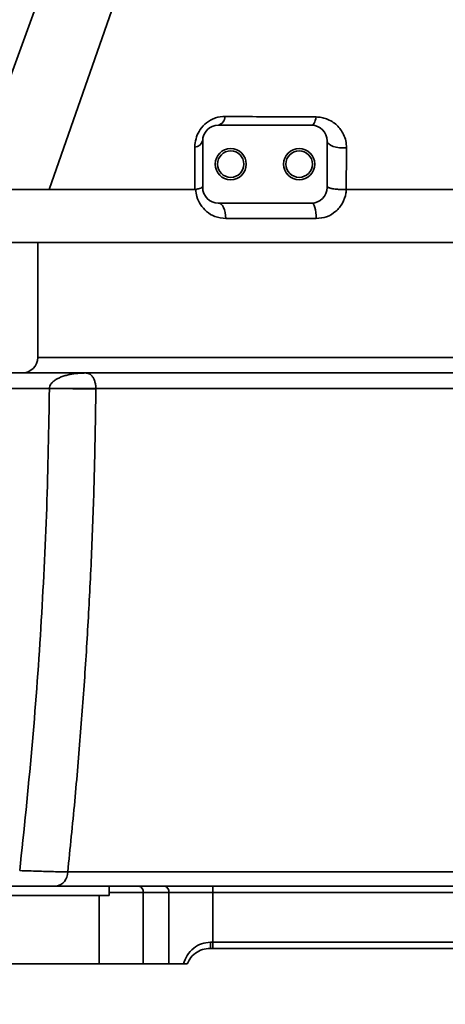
# Model space of a CAD drawing. Header units: millimetres. Extents: x -8713 to 3261, y -18743 to -8704.
# Tile 73 of 156: x -4416 to -4280, y -12676 to -12360. Entities that reach past the tile are written whole.
import ezdxf

# ---------------------------------------------------------------- set-up
doc = ezdxf.new("R2010")
doc.units = ezdxf.units.MM
doc.header["$LTSCALE"] = 10
doc.header["$PDSIZE"] = -1
doc.linetypes.add('CENTER2', pattern=[1.125, 0.75, -0.125, 0.125, -0.125])
doc.layers.get('Defpoints').update_dxf_attribs({"true_color": 0x5e5e5e})
doc.layers.add('细实线层', color=7, linetype='Continuous')
doc.dimstyles.new('ISO-25', dxfattribs={"dimscale": 20, "dimtxt": 4, "dimasz": 3.05, "dimexe": 3, "dimexo": 0.625, "dimtad": 1, "dimdec": 0, "dimtxsty": 'Standard', "dimcen": 2.5, "dimclrd": 1, "dimclre": 1, "dimclrt": 4, "dimadec": 1, "dimazin": 2, "dimtfac": 1, "dimtdec": 0, "dimtmove": 0, "dimatfit": 0, "dimfxl": 1, "dimarcsym": 0})

# ---------------------------------------------------------------- blocks, each defined once
blk = doc.blocks.new('*D174')
at = {"color": 1, "lineweight": -2, "transparency": 16777216}
for p, q in [((-4112.58, -12333.47), (-4112.58, -12814.49)), ((-4272.58, -12682.54), (-4272.58, -12814.49)), ((-4333.58, -12754.49), (-4394.58, -12754.49)), ((-4272.58, -12754.49), (-4112.58, -12754.49)), ((-4051.58, -12754.49), (-3808.72, -12754.49))]:
    blk.add_line(p, q, dxfattribs=at)
at = {"color": 1, "lineweight": 20, "transparency": 16777216}
for points in [[(-4333.58, -12744.32), (-4333.58, -12764.65), (-4272.58, -12754.49)], [(-4051.58, -12744.32), (-4051.58, -12764.65), (-4112.58, -12754.49)]]:
    blk.add_solid(points, dxfattribs=at)
at = {"layer": 'Defpoints', "color": 0, "lineweight": 20, "transparency": 16777216}
for p in [(-4112.58, -12320.97), (-4272.58, -12670.04), (-4112.58, -12754.49)]:
    blk.add_point(p, dxfattribs=at)
at = {"color": 4, "transparency": 16777216, "insert": (-3899.65, -12701.54), "char_height": 80, "attachment_point": 5}
blk.add_mtext('160', dxfattribs=at)
blk = doc.blocks.new('*D175')
at = {"color": 1, "lineweight": -2, "transparency": 16777216}
for p, q in [((-4239.51, -12173.12), (-4663.16, -12173.12)), ((-4603.16, -12602.12), (-4603.16, -12234.12)), ((-4485.08, -12663.12), (-4663.16, -12663.12))]:
    blk.add_line(p, q, dxfattribs=at)
at = {"color": 1, "lineweight": 20, "transparency": 16777216}
for points in [[(-4613.33, -12234.12), (-4593, -12234.12), (-4603.16, -12173.12)], [(-4613.33, -12602.12), (-4593, -12602.12), (-4603.16, -12663.12)]]:
    blk.add_solid(points, dxfattribs=at)
at = {"layer": 'Defpoints', "color": 0, "lineweight": 20, "transparency": 16777216}
for p in [(-4603.16, -12173.12), (-4227.01, -12173.12), (-4472.58, -12663.12)]:
    blk.add_point(p, dxfattribs=at)
at = {"color": 4, "transparency": 16777216, "insert": (-4656.11, -12418.12), "char_height": 80, "attachment_point": 5, "rotation": 90}
blk.add_mtext('490', dxfattribs=at)
blk = doc.blocks.new('*D182')
at = {"color": 1, "lineweight": -2, "transparency": 16777216}
for p, q in [((-6048.35, -12185.62), (-6048.35, -14279.02)), ((-4272.58, -12682.54), (-4272.58, -14279.02)), ((-4333.58, -14219.02), (-5987.35, -14219.02))]:
    blk.add_line(p, q, dxfattribs=at)
at = {"color": 1, "lineweight": 20, "transparency": 16777216}
for points in [[(-5987.35, -14208.86), (-5987.35, -14229.19), (-6048.35, -14219.02)], [(-4333.58, -14208.86), (-4333.58, -14229.19), (-4272.58, -14219.02)]]:
    blk.add_solid(points, dxfattribs=at)
at = {"layer": 'Defpoints', "color": 0, "lineweight": 20, "transparency": 16777216}
for p in [(-6048.35, -12173.12), (-4272.58, -12670.04), (-6048.35, -14219.02)]:
    blk.add_point(p, dxfattribs=at)
at = {"color": 4, "transparency": 16777216, "insert": (-5160.46, -14166.52), "char_height": 80, "attachment_point": 5}
blk.add_mtext('1776', dxfattribs=at)
blk = doc.blocks.new('*D184')
at = {"color": 1, "lineweight": -2, "transparency": 16777216}
for p, q in [((-5154.23, -12185.62), (-5154.23, -12942.02)), ((-4272.58, -12682.54), (-4272.58, -12942.02)), ((-4333.58, -12882.02), (-5093.23, -12882.02))]:
    blk.add_line(p, q, dxfattribs=at)
at = {"color": 1, "lineweight": 20, "transparency": 16777216}
for points in [[(-5093.23, -12871.85), (-5093.23, -12892.18), (-5154.23, -12882.02)], [(-4333.58, -12871.85), (-4333.58, -12892.18), (-4272.58, -12882.02)]]:
    blk.add_solid(points, dxfattribs=at)
at = {"layer": 'Defpoints', "color": 0, "lineweight": 20, "transparency": 16777216}
for p in [(-5154.23, -12173.12), (-4272.58, -12670.04), (-5154.23, -12882.02)]:
    blk.add_point(p, dxfattribs=at)
at = {"color": 4, "transparency": 16777216, "insert": (-4713.4, -12829.52), "char_height": 80, "attachment_point": 5}
blk.add_mtext('882', dxfattribs=at)
blk = doc.blocks.new('*D221')
at = {"color": 1, "linetype": 'CENTER2', "lineweight": -2, "transparency": 16777216}
blk.add_line((-4897.24, -12284.28), (-5742.4, -12404), dxfattribs=at)
blk.add_arc((-4714.68, -12258.42), 977.98, 191.63692, 265.91013, dxfattribs=at)
at = {"color": 1, "linetype": 'CENTER2', "lineweight": 20, "transparency": 16777216}
for points in [[(-5682.58, -12457.42), (-5662.54, -12453.94), (-5683, -12395.58)], [(-4784.03, -13223.74), (-4784.84, -13244.06), (-4723.48, -13236.35)]]:
    blk.add_solid(points, dxfattribs=at)
at = {"layer": 'Defpoints', "color": 0, "linetype": 'CENTER2', "lineweight": 20, "transparency": 16777216}
for p in [(-4112.58, -12173.12), (-4884.87, -12282.52), (-4714.91, -12283.78), (-5513.8, -12822.2), (-4725.19, -13425.42)]:
    blk.add_point(p, dxfattribs=at)
at = {"color": 4, "linetype": 'CENTER2', "lineweight": 20, "transparency": 16777216, "insert": (-5324.61, -12954.48), "char_height": 80, "attachment_point": 5, "rotation": 318.7735}
blk.add_mtext('82%%D', dxfattribs=at)

msp = doc.modelspace()

# ---------------------------------------------------------------- linework, layer by layer
at = {"color": 4}
msp.add_arc((-4112.58, -12173.12), 1935.77, 290, 188, dxfattribs=at)
at = {"layer": '细实线层', "linetype": 'Continuous', "lineweight": 35}
for p, q in [((-4408.92, -12349.12), (-4432.58, -12414.12)), ((-4406.93, -12414.12), (-4384.3, -12349.5)), ((-4322.58, -12393.47), (-4352.58, -12393.47)), ((-4357.58, -12398.47), (-4357.58, -12413.47)), ((-4317.58, -12398.47), (-4317.58, -12413.47)), ((-4432.58, -12414.12), (-4406.93, -12414.12)), ((-4357.88, -12413.47), (-4357.58, -12413.47)), ((-4317.19, -12413.47), (-4317.58, -12413.47)), ((-4311.47, -12414.13), (-4311.39, -12414.12)), ((-4322.58, -12418.47), (-4352.58, -12418.47)), ((-4321.06, -12423.47), (-4350.15, -12423.47)), ((-4432.58, -12431.12), (-4113.41, -12431.12)), ((-4410.58, -12431.12), (-4410.58, -12468.12)), ((-4410.58, -12468.12), (-4134.58, -12468.12)), ((-4395.12, -12473.12), (-4502.58, -12473.12)), ((-4502.58, -12478.12), (-4406.82, -12478.12)), ((-4406.82, -12478.09), (-4406.82, -12478.12)), ((-4391.91, -12478.27), (-4406.82, -12478.12)), ((-4391.91, -12478.27), (-4391.91, -12478.09)), ((-4391.91, -12478.09), (-4113.25, -12478.09)), ((-4105.32, -12633.55), (-4400.94, -12633.55)), ((-4387.58, -12638.12), (-4422.58, -12638.12)), ((-4387.58, -12638.12), (-4378.13, -12638.12)), ((-4387.58, -12641.12), (-4387.58, -12640.12)), ((-4376.72, -12640.12), (-4387.58, -12640.12)), ((-4378.13, -12638.12), (-4369.85, -12638.12)), ((-4376.72, -12640.12), (-4376.72, -12663.12)), ((-4368.44, -12640.12), (-4376.72, -12640.12)), ((-4369.85, -12638.12), (-4354.29, -12638.12)), ((-4368.44, -12663.12), (-4368.44, -12640.12)), ((-4354.29, -12640.12), (-4368.44, -12640.12)), ((-4354.29, -12640.12), (-4354.29, -12638.12)), ((-4354.29, -12638.12), (-4190.86, -12638.12)), ((-4354.29, -12640.12), (-4354.29, -12656.12)), ((-4190.86, -12640.12), (-4354.29, -12640.12)), ((-4390.86, -12641.12), (-4442.58, -12641.12)), ((-4390.86, -12663.12), (-4390.86, -12641.12)), ((-4390.86, -12641.12), (-4387.58, -12641.12)), ((-4355.08, -12656.12), (-4354.29, -12656.12)), ((-4354.29, -12656.12), (-4354.29, -12658.12)), ((-4354.29, -12656.12), (-4190.86, -12656.12)), ((-4354.29, -12658.12), (-4355.16, -12658.12)), ((-4190.86, -12658.12), (-4354.29, -12658.12)), ((-4390.86, -12663.12), (-4442.58, -12663.12)), ((-4376.72, -12663.12), (-4390.86, -12663.12)), ((-4368.44, -12663.12), (-4376.72, -12663.12)), ((-4363.75, -12663.12), (-4368.44, -12663.12))]:
    msp.add_line(p, q, dxfattribs=at)
at = {"layer": '细实线层', "linetype": 'Continuous', "lineweight": 35, "flags": 128}
for points in [[(-4321.12, -12390.81), (-4321.24, -12391.39), (-4321.38, -12391.91), (-4321.55, -12392.37), (-4321.73, -12392.76), (-4321.93, -12393.07), (-4322.14, -12393.29), (-4322.36, -12393.43), (-4322.58, -12393.47)], [(-4311.37, -12400.71), (-4312.49, -12400.78), (-4313.62, -12400.73), (-4314.69, -12400.56), (-4315.66, -12400.29), (-4316.46, -12399.92), (-4317.07, -12399.48), (-4317.45, -12398.99), (-4317.58, -12398.47)], [(-4350.15, -12423.47), (-4350.2, -12422.5), (-4350.34, -12421.56), (-4350.56, -12420.7), (-4350.86, -12419.94), (-4351.23, -12419.32), (-4351.65, -12418.85), (-4352.1, -12418.57), (-4352.58, -12418.47)], [(-4321.06, -12423.47), (-4321.09, -12422.5), (-4321.18, -12421.56), (-4321.32, -12420.7), (-4321.51, -12419.94), (-4321.74, -12419.32), (-4322, -12418.85), (-4322.28, -12418.57), (-4322.58, -12418.47)]]:
    msp.add_lwpolyline(points, dxfattribs=at)
at = {"layer": '细实线层', "linetype": 'Continuous', "lineweight": 35}
for centre, radius in [((-4348.58, -12405.97), 5), ((-4348.58, -12405.97), 4.25), ((-4326.58, -12405.97), 5), ((-4326.58, -12405.97), 4.25)]:
    msp.add_circle(centre, radius, dxfattribs=at)
for centre, radius, start, end in [((-4352.58, -12398.47), 5, 90, 180), ((-4353.47, -12390.52), 3.08, 286.7836, 357.8872), ((-4322.58, -12398.47), 5, 0, 90), ((-4360.32, -12397.71), 2.84, 274.6771, 344.364), ((-4352.58, -12413.47), 5, 180, 270), ((-4322.58, -12413.47), 5, 270, 0), ((-4415.58, -12468.12), 5, 270, 0), ((-4399.36, -10558.33), 1919.77, 269.7775, 270.2225), ((-4405.36, -12633.74), 4.42, 277.7145, 2.5123), ((-4378.49, -12639.87), 1.79, 351.9505, 78.5782), ((-4370.2, -12639.87), 1.79, 351.9505, 78.5782), ((-4367.81, -12656.62), 12.74, 353.2352, 2.2456)]:
    msp.add_arc(centre, radius, start, end, dxfattribs=at)
for points, knots in [([(-4360.08, -12400.54), (-4360.08, -12400.26), (-4360.05, -12399.17), (-4359.65, -12397.21), (-4358.43, -12394.71), (-4356.4, -12392.51), (-4354.54, -12391.49), (-4352.52, -12390.79), (-4351.4, -12390.71), (-4350.39, -12390.64)], [0, 0, 0, 0, 0.059304, 0.2288, 0.39267, 0.576411, 0.769202, 0.789028, 1, 1, 1, 1]), ([(-4350.39, -12390.64), (-4347.45, -12390.66), (-4341.27, -12390.71), (-4331.5, -12390.77), (-4324.59, -12390.8), (-4321.12, -12390.81)], [0, 0, 0, 0, 0.311508, 0.655142, 1, 1, 1, 1]), ([(-4321.12, -12390.81), (-4320.55, -12390.84), (-4319.4, -12390.91), (-4317.67, -12391.4), (-4315.97, -12392.23), (-4314.44, -12393.42), (-4313.19, -12394.84), (-4312.21, -12396.52), (-4311.51, -12398.48), (-4311.42, -12399.97), (-4311.37, -12400.71)], [0, 0, 0, 0, 0.104351, 0.208789, 0.338011, 0.467328, 0.590082, 0.712844, 0.856472, 1, 1, 1, 1]), ([(-4360.09, -12414.12), (-4360.08, -12411.66), (-4360.08, -12407.14), (-4360.08, -12402.61), (-4360.08, -12400.54)], [0, 0, 0, 0, 0.542885, 1, 1, 1, 1]), ([(-4311.37, -12400.71), (-4311.39, -12403.68), (-4311.41, -12408.12), (-4311.46, -12412.63), (-4311.47, -12414.12), (-4311.47, -12414.13)], [0, 0, 0, 0, 0.669096, 0.99993, 1, 1, 1, 1]), ([(-4360.09, -12414.12), (-4362.43, -12414.12), (-4368.81, -12414.12), (-4378.58, -12414.12), (-4389.08, -12414.12), (-4398.67, -12414.12), (-4404.17, -12414.12), (-4406.93, -12414.12)], [0, 0, 0, 0, 0.127012, 0.345259, 0.563506, 0.781753, 1, 1, 1, 1]), ([(-4359.83, -12414.1), (-4359.87, -12414.11), (-4359.95, -12414.12), (-4360.04, -12414.12), (-4360.09, -12414.12)], [0, 0, 0, 0, 0.43833, 1, 1, 1, 1]), ([(-4359.83, -12414.1), (-4359.38, -12414.01), (-4358.53, -12413.83), (-4358.09, -12413.59), (-4357.88, -12413.47)], [0, 0, 0, 0, 0.521545, 1, 1, 1, 1]), ([(-4350.15, -12423.47), (-4351.34, -12423.34), (-4353.56, -12423.1), (-4356.33, -12421.38), (-4358.31, -12419.13), (-4359.5, -12416.64), (-4359.73, -12414.88), (-4359.83, -12414.1)], [0, 0, 0, 0, 0.252957, 0.475421, 0.669672, 0.853363, 1, 1, 1, 1]), ([(-4357.88, -12413.47), (-4357.73, -12413.33), (-4357.58, -12413.19), (-4357.58, -12413.04), (-4357.58, -12413.04)], [0, 0, 0, 0, 0.988502, 1, 1, 1, 1]), ([(-4311.39, -12414.12), (-4311.43, -12414.53), (-4311.58, -12416.04), (-4312.52, -12418.61), (-4314.71, -12421.28), (-4317.69, -12423.12), (-4319.94, -12423.36), (-4321.06, -12423.47)], [0, 0, 0, 0, 0.080493, 0.303654, 0.533309, 0.767549, 1, 1, 1, 1]), ([(-4317.58, -12413.05), (-4317.58, -12413.05), (-4317.58, -12413.19), (-4317.38, -12413.33), (-4317.19, -12413.47)], [0, 0, 0, 0, 0.010817, 1, 1, 1, 1]), ([(-4317.19, -12413.47), (-4317.13, -12413.5), (-4316.85, -12413.63), (-4316.1, -12413.83), (-4314.73, -12414.03), (-4313.11, -12414.15), (-4312.02, -12414.13), (-4311.47, -12414.13)], [0, 0, 0, 0, 0.061702, 0.298756, 0.532178, 0.766109, 1, 1, 1, 1]), ([(-4240.56, -12413.04), (-4241.63, -12413.31), (-4243.81, -12413.86), (-4247.23, -12414.13), (-4250.77, -12414.18), (-4254.43, -12414.12), (-4257.65, -12414.1), (-4260.3, -12414.09), (-4262.5, -12414.1), (-4264.7, -12414.11), (-4267, -12414.11), (-4269.17, -12414.12), (-4271.46, -12414.13), (-4273.64, -12414.13), (-4275.98, -12414.13), (-4278.49, -12414.13), (-4281.43, -12414.13), (-4283.97, -12414.13), (-4285.89, -12414.12), (-4287.16, -12414.12), (-4288.42, -12414.12), (-4289.67, -12414.12), (-4290.93, -12414.12), (-4292.17, -12414.12), (-4293.36, -12414.12), (-4294.62, -12414.12), (-4296.13, -12414.12), (-4298.13, -12414.12), (-4300.69, -12414.12), (-4303.2, -12414.12), (-4305.47, -12414.12), (-4307.37, -12414.12), (-4309.34, -12414.12), (-4310.69, -12414.12), (-4311.39, -12414.12)], [0, 0, 0, 0, 0.04716, 0.095474, 0.145781, 0.197328, 0.250057, 0.281364, 0.308913, 0.342544, 0.374065, 0.405461, 0.433472, 0.46994, 0.49684, 0.531887, 0.575083, 0.620489, 0.638313, 0.656082, 0.673797, 0.691456, 0.70906, 0.726609, 0.744104, 0.759288, 0.779756, 0.808109, 0.844347, 0.888471, 0.915264, 0.941792, 0.970037, 1, 1, 1, 1]), ([(-4395.12, -12473.12), (-4395.85, -12473.14), (-4397.15, -12473.17), (-4398.94, -12473.36), (-4400.43, -12473.62), (-4401.78, -12473.96), (-4403, -12474.36), (-4404.08, -12474.84), (-4405, -12475.38), (-4405.77, -12475.98), (-4406.35, -12476.65), (-4406.73, -12477.35), (-4406.79, -12477.85), (-4406.82, -12478.09)], [0, 0, 0, 0, 0.162409, 0.28959, 0.401073, 0.499938, 0.599727, 0.686797, 0.761531, 0.835064, 0.897694, 0.951565, 1, 1, 1, 1]), ([(-4395.12, -12473.12), (-4395, -12473.13), (-4394.75, -12473.14), (-4394.4, -12473.22), (-4394.08, -12473.35), (-4393.78, -12473.52), (-4393.51, -12473.72), (-4393.14, -12474.06), (-4392.71, -12474.64), (-4392.27, -12475.62), (-4392.03, -12476.63), (-4391.92, -12477.47), (-4391.91, -12477.89), (-4391.91, -12478.09)], [0, 0, 0, 0, 0.100519, 0.194232, 0.2811, 0.361093, 0.43419, 0.500388, 0.669514, 0.804792, 0.911737, 0.957397, 1, 1, 1, 1]), ([(-4250.65, -12473.12), (-4253.93, -12473.12), (-4260.48, -12473.12), (-4270.46, -12473.12), (-4280.53, -12473.12), (-4291.86, -12473.12), (-4304.31, -12473.12), (-4317.74, -12473.12), (-4330.85, -12473.12), (-4343.49, -12473.12), (-4355.53, -12473.12), (-4366.81, -12473.12), (-4377.21, -12473.12), (-4386.75, -12473.12), (-4392.34, -12473.12), (-4395.12, -12473.12)], [0, 0, 0, 0, 0.060603, 0.121207, 0.183411, 0.245619, 0.330021, 0.414848, 0.500017, 0.585182, 0.67001, 0.754414, 0.83733, 0.919218, 1, 1, 1, 1]), ([(-4406.82, -12478.12), (-4407.04, -12490.92), (-4407.5, -12516.61), (-4409.46, -12555.25), (-4412.29, -12594.14), (-4415.01, -12620.09), (-4416.38, -12633.12)], [0, 0, 0, 0, 0.2471556, 0.4960998, 0.746995, 1, 1, 1, 1]), ([(-4400.94, -12633.55), (-4400.17, -12625.96), (-4398.64, -12610.97), (-4396.76, -12588.71), (-4395.17, -12566.7), (-4393.88, -12544.64), (-4392.9, -12522.45), (-4392.21, -12500.29), (-4392.01, -12485.59), (-4391.91, -12478.27)], [0, 0, 0, 0, 0.147107, 0.290427, 0.430802, 0.572555, 0.716531, 0.859009, 1, 1, 1, 1]), ([(-4416.38, -12633.12), (-4415.37, -12633.15), (-4413.42, -12633.21), (-4410.66, -12633.29), (-4408.22, -12633.37), (-4405.94, -12633.43), (-4403.92, -12633.48), (-4402.22, -12633.52), (-4401.34, -12633.54), (-4400.94, -12633.55)], [0, 0, 0, 0, 0.171489, 0.332468, 0.480756, 0.614881, 0.770275, 0.898506, 1, 1, 1, 1]), ([(-4387.58, -12640.12), (-4387.58, -12639.9), (-4387.58, -12639.46), (-4387.58, -12638.86), (-4387.58, -12638.41), (-4387.58, -12638.16), (-4387.58, -12638.13), (-4387.58, -12638.12)], [0, 0, 0, 0, 0.21081, 0.421579, 0.633543, 0.848282, 1, 1, 1, 1]), ([(-4363.75, -12663.12), (-4363.4, -12662.19), (-4362.68, -12660.26), (-4360.64, -12658.02), (-4358.04, -12656.43), (-4356.06, -12656.23), (-4355.08, -12656.12)], [0, 0, 0, 0, 0.247847, 0.51455, 0.759181, 1, 1, 1, 1]), ([(-4355.16, -12658.12), (-4356.02, -12658.21), (-4357.75, -12658.37), (-4360.03, -12659.62), (-4361.67, -12661.25), (-4362.32, -12662.59), (-4362.58, -12663.12)], [0, 0, 0, 0, 0.263302, 0.528646, 0.811659, 1, 1, 1, 1]), ([(-4362.58, -12663.12), (-4362.6, -12663.12), (-4362.65, -12663.12), (-4363.02, -12663.12), (-4363.42, -12663.12), (-4363.7, -12663.12), (-4363.75, -12663.12)], [0, 0, 0, 0, 0.298521, 0.596289, 0.912646, 1, 1, 1, 1])]:
    msp.add_open_spline(points, degree=3, knots=knots, dxfattribs=at)

# ---------------------------------------------------------------- dimensions: what is measured, and where the dimension line sits
for base, p2, picture, middle in [((-6048.35, -14219.02), (-6048.35, -12173.12), '*D182', (-5160.46, -14166.52)), ((-5154.23, -12882.02), (-5154.23, -12173.12), '*D184', (-4713.4, -12829.52)), ((-4112.58, -12754.49), (-4112.58, -12320.97), '*D174', (-3899.65, -12701.54))]:
    dim = msp.add_linear_dim(base=base, p1=(-4272.58, -12670.04), p2=p2, dimstyle='ISO-25')
    dim.commit()
    dim.dimension.update_dxf_attribs({"geometry": picture, "text_midpoint": middle})
at = {"linetype": 'CENTER2', "lineweight": 20}
dim = msp.add_angular_dim_2l(base=(-5513.8, -12822.2), line1=((-4884.87, -12282.52), (-4112.58, -12173.12)), line2=((-4725.19, -13425.42), (-4714.91, -12283.78)), text='82%%D', dimstyle='ISO-25', dxfattribs=at)
dim.commit()
dim.dimension.update_dxf_attribs({"geometry": '*D221', "text_midpoint": (-5324.61, -12954.48)})
dim = msp.add_linear_dim(base=(-4603.16, -12173.12), p1=(-4472.58, -12663.12), p2=(-4227.01, -12173.12), angle=90, dimstyle='ISO-25')
dim.commit()
dim.dimension.update_dxf_attribs({"geometry": '*D175', "text_midpoint": (-4656.11, -12418.12)})

doc.saveas('drawing.dxf')
